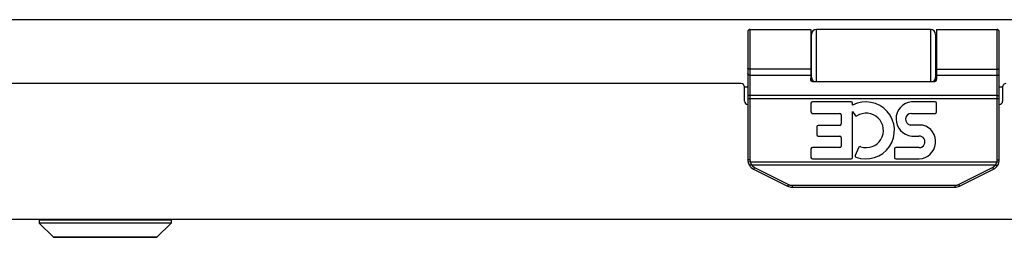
# Model space of a CAD drawing. Header units: inches. Extents: x 0 to 80, y 0 to 51.8.
# Tile 6 of 11: x 28.1 to 34, y 36.7 to 38. Entities that reach past the tile are written whole.
import ezdxf

# ---------------------------------------------------------------- set-up
doc = ezdxf.new("R2010")
doc.units = ezdxf.units.IN
doc.header["$LTSCALE"] = 4.400265
doc.header["$MEASUREMENT"] = 0
doc.layers.get('0').update_dxf_attribs({"linetype": 'CONTINUOUS'})
doc.layers.add('02___PRT_ALL_AXES', color=7, linetype='CONTINUOUS')

msp = doc.modelspace()

# ---------------------------------------------------------------- linework, layer by layer
at = {"color": 3, "linetype": 'Continuous'}
for p, q in [((43.5952, 38.0415), (13.7152, 38.0415)), ((32.4486, 37.66), (24.8619, 37.66)), ((32.4686, 37.6407), (32.4886, 37.6407)), ((32.4686, 37.555), (32.4686, 37.64)), ((33.9886, 37.6407), (34.0086, 37.6407)), ((34.0086, 37.64), (34.0086, 37.555)), ((43.5052, 36.85), (13.8052, 36.85))]:
    msp.add_line(p, q, dxfattribs=at)
at = {"color": 7, "linetype": 'Continuous'}
for p, q in [((32.4886, 37.97), (32.4886, 37.2057)), ((32.5016, 37.983), (32.5016, 37.2057)), ((32.8636, 37.983), (32.8636, 37.692)), ((32.8686, 37.6743), (32.8686, 37.953)), ((32.8986, 37.6721), (32.8986, 37.983)), ((33.5786, 37.983), (33.5786, 37.6721)), ((33.6086, 37.953), (33.6086, 37.6743)), ((33.9756, 37.2057), (33.9756, 37.983)), ((33.9886, 37.2057), (33.9886, 37.97)), ((32.4886, 37.7526), (32.4886, 37.7527)), ((32.4886, 37.7524), (32.4886, 37.7526)), ((32.4886, 37.7523), (32.4886, 37.7525)), ((32.4886, 37.7522), (32.4886, 37.7524)), ((32.4886, 37.7521), (32.4886, 37.7523)), ((32.4886, 37.752), (32.4886, 37.7521)), ((32.4887, 37.7519), (32.4886, 37.752)), ((32.4887, 37.7518), (32.4887, 37.7519)), ((32.5016, 37.7101), (32.8636, 37.7101)), ((33.6136, 37.7461), (33.9758, 37.7461)), ((33.6136, 37.7461), (33.9758, 37.7461)), ((33.6136, 37.7101), (33.9756, 37.7101)), ((33.9885, 37.7522), (33.9886, 37.7524)), ((33.9885, 37.7521), (33.9885, 37.7523)), ((33.9885, 37.752), (33.9885, 37.7521)), ((33.9885, 37.7519), (33.9885, 37.752)), ((33.9886, 37.7526), (33.9886, 37.7527)), ((33.9886, 37.7524), (33.9886, 37.7526)), ((33.9886, 37.7523), (33.9886, 37.7525)), ((32.8736, 37.6721), (33.6036, 37.6721)), ((32.4939, 37.5899), (32.4935, 37.5899)), ((32.4942, 37.5898), (32.4939, 37.5899)), ((32.4946, 37.5898), (32.4942, 37.5898)), ((32.495, 37.5897), (32.4946, 37.5898)), ((32.4953, 37.5897), (32.495, 37.5897)), ((32.4963, 37.5896), (32.4959, 37.5897)), ((32.4967, 37.5896), (32.4963, 37.5896)), ((32.4971, 37.5896), (32.4967, 37.5896)), ((32.4975, 37.5896), (32.4971, 37.5896)), ((32.4979, 37.5896), (32.4975, 37.5896)), ((32.4984, 37.5895), (32.4979, 37.5896)), ((32.4988, 37.5895), (32.4984, 37.5895)), ((32.4992, 37.5895), (32.4988, 37.5895)), ((32.4996, 37.5895), (32.4992, 37.5895)), ((32.5001, 37.5895), (32.4996, 37.5895)), ((32.5005, 37.5895), (32.5001, 37.5895)), ((32.5009, 37.5895), (32.5005, 37.5895)), ((32.5014, 37.5895), (32.5009, 37.5895)), ((33.9758, 37.5895), (32.5014, 37.5895)), ((33.9758, 37.5895), (33.9762, 37.5895)), ((33.9762, 37.5895), (33.9767, 37.5895)), ((33.9767, 37.5895), (33.9771, 37.5895)), ((33.9771, 37.5895), (33.9775, 37.5895)), ((33.9775, 37.5895), (33.978, 37.5895)), ((33.978, 37.5895), (33.9784, 37.5895)), ((33.9784, 37.5895), (33.9788, 37.5895)), ((33.9788, 37.5895), (33.9792, 37.5896)), ((33.9792, 37.5896), (33.9796, 37.5896)), ((33.9796, 37.5896), (33.98, 37.5896)), ((33.98, 37.5896), (33.9805, 37.5896)), ((33.9805, 37.5896), (33.9809, 37.5896)), ((33.9809, 37.5896), (33.9812, 37.5897)), ((33.9812, 37.5897), (33.9816, 37.5897)), ((33.9816, 37.5897), (33.982, 37.5897)), ((33.982, 37.5897), (33.9824, 37.5898)), ((33.9824, 37.5898), (33.9828, 37.5898)), ((33.9828, 37.5898), (33.9831, 37.5898)), ((33.9831, 37.5898), (33.9835, 37.5899)), ((33.9835, 37.5899), (33.9838, 37.5899)), ((33.9838, 37.5899), (33.9841, 37.59)), ((32.4886, 37.5703), (33.9886, 37.5703)), ((32.5016, 37.2057), (32.4886, 37.2057)), ((32.503, 37.1937), (32.4904, 37.1906)), ((32.503, 37.1937), (33.9741, 37.1937)), ((33.9741, 37.1937), (33.9867, 37.1906)), ((33.9756, 37.2057), (33.9886, 37.2057)), ((32.5029, 37.1723), (32.5026, 37.1721)), ((32.5032, 37.1724), (32.5029, 37.1723)), ((32.5035, 37.1726), (32.5032, 37.1724)), ((32.5038, 37.1727), (32.5035, 37.1726)), ((32.5041, 37.1729), (32.5038, 37.1727)), ((32.5044, 37.1731), (32.5041, 37.1729)), ((32.5047, 37.1732), (32.5044, 37.1731)), ((32.505, 37.1734), (32.5047, 37.1732)), ((32.5053, 37.1736), (32.505, 37.1734)), ((32.5057, 37.1738), (32.5053, 37.1736)), ((32.506, 37.174), (32.5057, 37.1738)), ((32.5063, 37.1742), (32.506, 37.174)), ((32.5067, 37.1744), (32.5063, 37.1742)), ((32.5072, 37.1747), (32.5067, 37.1744)), ((32.5077, 37.175), (32.5072, 37.1747)), ((32.5083, 37.1754), (32.5077, 37.175)), ((32.5088, 37.1757), (32.5083, 37.1754)), ((32.5093, 37.1761), (32.5088, 37.1757)), ((32.5099, 37.1764), (32.5093, 37.1761)), ((32.5099, 37.1764), (33.9673, 37.1764)), ((32.5231, 37.1497), (32.7254, 37.0486)), ((32.5244, 37.1514), (32.5243, 37.1512)), ((32.5246, 37.1516), (32.5244, 37.1514)), ((32.5247, 37.1518), (32.5246, 37.1516)), ((32.5248, 37.1521), (32.5247, 37.1518)), ((32.525, 37.1523), (32.5248, 37.1521)), ((32.5251, 37.1525), (32.525, 37.1523)), ((32.5253, 37.1528), (32.5251, 37.1525)), ((32.5255, 37.1532), (32.5253, 37.1528)), ((32.5258, 37.1536), (32.5255, 37.1532)), ((32.526, 37.1541), (32.5258, 37.1536)), ((32.5263, 37.1546), (32.526, 37.1541)), ((32.5265, 37.155), (32.5263, 37.1546)), ((32.5269, 37.1557), (32.5265, 37.155)), ((32.5273, 37.1564), (32.5269, 37.1557)), ((32.5277, 37.1571), (32.5273, 37.1564)), ((32.5281, 37.1579), (32.5277, 37.1571)), ((32.5284, 37.1586), (32.5281, 37.1579)), ((32.5289, 37.1596), (32.5284, 37.1586)), ((32.5289, 37.1596), (32.7312, 37.0584)), ((33.746, 37.0584), (33.9482, 37.1596)), ((33.7518, 37.0486), (33.954, 37.1497)), ((33.9482, 37.1596), (33.9485, 37.159)), ((33.9485, 37.159), (33.9489, 37.1582)), ((33.9489, 37.1582), (33.9493, 37.1575)), ((33.9493, 37.1575), (33.9497, 37.1568)), ((33.9497, 37.1568), (33.9501, 37.1561)), ((33.9501, 37.1561), (33.9504, 37.1554)), ((33.9504, 37.1554), (33.9508, 37.1547)), ((33.9508, 37.1547), (33.951, 37.1542)), ((33.951, 37.1542), (33.9513, 37.1538)), ((33.9513, 37.1538), (33.9515, 37.1534)), ((33.9515, 37.1534), (33.9518, 37.1529)), ((33.9518, 37.1529), (33.952, 37.1525)), ((33.952, 37.1525), (33.9522, 37.1523)), ((33.9522, 37.1523), (33.9523, 37.1521)), ((33.9523, 37.1521), (33.9524, 37.1518)), ((33.9524, 37.1518), (33.9526, 37.1516)), ((33.9526, 37.1516), (33.9527, 37.1514)), ((33.9527, 37.1514), (33.9528, 37.1512)), ((33.9528, 37.1512), (33.953, 37.151)), ((33.9673, 37.1764), (33.9676, 37.1762)), ((33.9676, 37.1762), (33.9682, 37.1758)), ((33.9682, 37.1758), (33.9687, 37.1755)), ((33.9687, 37.1755), (33.9692, 37.1752)), ((33.9692, 37.1752), (33.9698, 37.1748)), ((33.9698, 37.1748), (33.9703, 37.1745)), ((33.9703, 37.1745), (33.9706, 37.1743)), ((33.9706, 37.1743), (33.971, 37.1741)), ((33.971, 37.1741), (33.9713, 37.1739)), ((33.9713, 37.1739), (33.9716, 37.1737)), ((33.9716, 37.1737), (33.972, 37.1735)), ((33.972, 37.1735), (33.9723, 37.1733)), ((33.9723, 37.1733), (33.9726, 37.1732)), ((33.9726, 37.1732), (33.9729, 37.173)), ((33.9729, 37.173), (33.9732, 37.1728)), ((33.9732, 37.1728), (33.9735, 37.1727)), ((33.9735, 37.1727), (33.9738, 37.1725)), ((33.9738, 37.1725), (33.9741, 37.1723)), ((33.9741, 37.1723), (33.9744, 37.1722)), ((33.9744, 37.1722), (33.9746, 37.1721)), ((33.9746, 37.1721), (33.9749, 37.1719)), ((32.7267, 37.0503), (32.7266, 37.0501)), ((32.7268, 37.0505), (32.7267, 37.0503)), ((32.727, 37.0507), (32.7268, 37.0505)), ((32.7271, 37.0509), (32.727, 37.0507)), ((32.7272, 37.0512), (32.7271, 37.0509)), ((32.7274, 37.0514), (32.7272, 37.0512)), ((32.7275, 37.0517), (32.7274, 37.0514)), ((32.7278, 37.0521), (32.7275, 37.0517)), ((32.728, 37.0525), (32.7278, 37.0521)), ((32.7283, 37.053), (32.728, 37.0525)), ((32.7285, 37.0534), (32.7283, 37.053)), ((32.7288, 37.0539), (32.7285, 37.0534)), ((32.7292, 37.0546), (32.7288, 37.0539)), ((32.7295, 37.0553), (32.7292, 37.0546)), ((32.7299, 37.056), (32.7295, 37.0553)), ((32.7303, 37.0567), (32.7299, 37.056)), ((32.7307, 37.0575), (32.7303, 37.0567)), ((32.7312, 37.0584), (32.7307, 37.0575)), ((32.7533, 37.0532), (33.7238, 37.0532)), ((32.7533, 37.0532), (32.7533, 37.042)), ((32.7533, 37.042), (33.7238, 37.042)), ((33.7238, 37.0532), (33.7238, 37.042)), ((33.7465, 37.0573), (33.7469, 37.0566)), ((33.7469, 37.0566), (33.7473, 37.0558)), ((33.7473, 37.0558), (33.7477, 37.0551)), ((33.7477, 37.0551), (33.7481, 37.0544)), ((33.7481, 37.0544), (33.7484, 37.0538)), ((33.7484, 37.0538), (33.7487, 37.0533)), ((33.7487, 37.0533), (33.749, 37.0528)), ((33.749, 37.0528), (33.7492, 37.0524)), ((33.7492, 37.0524), (33.7495, 37.0519)), ((33.7495, 37.0519), (33.7497, 37.0515)), ((33.7497, 37.0515), (33.7498, 37.0513)), ((33.7498, 37.0513), (33.75, 37.051)), ((33.75, 37.051), (33.7501, 37.0508)), ((33.7501, 37.0508), (33.7503, 37.0506)), ((33.7503, 37.0506), (33.7504, 37.0504)), ((33.7504, 37.0504), (33.7505, 37.0502)), ((33.7505, 37.0502), (33.7506, 37.05)), ((28.2612, 36.847), (29.0493, 36.847)), ((28.2612, 36.847), (28.2612, 36.8282)), ((29.0493, 36.8282), (28.2612, 36.8282)), ((28.2612, 36.8282), (28.3443, 36.7451)), ((29.0493, 36.8282), (28.9662, 36.7451)), ((29.0493, 36.847), (29.0493, 36.8282)), ((28.3443, 36.7451), (28.9662, 36.7451)), ((28.3493, 36.743), (28.9611, 36.743))]:
    msp.add_line(p, q, dxfattribs=at)
for points in [[(33.6136, 37.983), (33.6136, 37.692), (33.6136, 37.6913), (33.6136, 37.6906), (33.6135, 37.69), (33.6135, 37.6893), (33.6135, 37.6887), (33.6134, 37.6881), (33.6134, 37.6875), (33.6133, 37.6869), (33.6133, 37.6864), (33.6132, 37.6858), (33.6131, 37.6853), (33.6131, 37.6848), (33.613, 37.6843), (33.6129, 37.6839), (33.6128, 37.6835), (33.6128, 37.683), (33.6127, 37.6826), (33.6126, 37.6822), (33.6125, 37.6818), (33.6124, 37.6815), (33.6123, 37.6811), (33.6122, 37.6808), (33.6121, 37.6804), (33.612, 37.6801), (33.6119, 37.6798), (33.6118, 37.6795), (33.6116, 37.6792), (33.6115, 37.6789), (33.6114, 37.6787), (33.6113, 37.6784), (33.6112, 37.6781), (33.6111, 37.6779), (33.611, 37.6776), (33.6108, 37.6774), (33.6107, 37.6772), (33.6106, 37.677), (33.6105, 37.6768), (33.6104, 37.6766), (33.6102, 37.6764), (33.6101, 37.6762), (33.61, 37.676), (33.6099, 37.6758), (33.6097, 37.6757), (33.6096, 37.6755), (33.6095, 37.6753), (33.6094, 37.6752), (33.6092, 37.675), (33.6091, 37.6749), (33.609, 37.6747), (33.6089, 37.6746), (33.6088, 37.6745), (33.6086, 37.6744), (33.6085, 37.6742), (33.6084, 37.6741), (33.6083, 37.674), (33.6082, 37.6739), (33.608, 37.6738), (33.6079, 37.6737), (33.6078, 37.6736), (33.6077, 37.6735), (33.6076, 37.6734), (33.6074, 37.6734), (33.6073, 37.6733), (33.6072, 37.6732), (33.6071, 37.6731), (33.607, 37.6731), (33.6069, 37.673), (33.6067, 37.6729), (33.6066, 37.6729), (33.6065, 37.6728), (33.6064, 37.6727), (33.6063, 37.6727), (33.6062, 37.6726), (33.6061, 37.6726), (33.606, 37.6725), (33.6058, 37.6725), (33.6057, 37.6725), (33.6056, 37.6724), (33.6055, 37.6724), (33.6054, 37.6724), (33.6053, 37.6723), (33.6052, 37.6723), (33.6051, 37.6723), (33.605, 37.6722), (33.6049, 37.6722), (33.6048, 37.6722), (33.6046, 37.6722), (33.6045, 37.6722), (33.6044, 37.6721), (33.6043, 37.6721), (33.6042, 37.6721), (33.6041, 37.6721), (33.604, 37.6721), (33.6039, 37.6721), (33.6038, 37.6721), (33.6037, 37.6721), (33.6036, 37.6721)], [(32.5016, 37.7101), (32.5014, 37.7102), (32.5011, 37.7102), (32.5009, 37.7102), (32.5007, 37.7102), (32.5005, 37.7102), (32.5003, 37.7102), (32.5001, 37.7102), (32.4998, 37.7102), (32.4996, 37.7103), (32.4994, 37.7103), (32.4992, 37.7103), (32.499, 37.7103), (32.4988, 37.7104), (32.4986, 37.7104), (32.4984, 37.7105), (32.4981, 37.7105), (32.4979, 37.7105), (32.4977, 37.7106), (32.4975, 37.7106), (32.4973, 37.7107), (32.4971, 37.7107), (32.4969, 37.7108), (32.4967, 37.7109), (32.4965, 37.7109), (32.4963, 37.711), (32.4961, 37.7111), (32.4959, 37.7111), (32.4957, 37.7112), (32.4955, 37.7113), (32.4953, 37.7114), (32.4951, 37.7114), (32.495, 37.7115), (32.4948, 37.7116), (32.4946, 37.7117), (32.4944, 37.7118), (32.4942, 37.7119), (32.494, 37.712), (32.4939, 37.7121), (32.4937, 37.7122), (32.4935, 37.7123), (32.4933, 37.7124), (32.4932, 37.7125), (32.493, 37.7126), (32.4929, 37.7127), (32.4927, 37.7128), (32.4925, 37.7129), (32.4924, 37.713), (32.4922, 37.7131), (32.4921, 37.7133), (32.4919, 37.7134), (32.4918, 37.7135), (32.4916, 37.7136), (32.4915, 37.7138), (32.4914, 37.7139), (32.4912, 37.714), (32.4911, 37.7142), (32.491, 37.7143), (32.4909, 37.7144), (32.4907, 37.7146), (32.4906, 37.7147), (32.4905, 37.7148), (32.4904, 37.715), (32.4903, 37.7151), (32.4902, 37.7153), (32.4901, 37.7154), (32.49, 37.7156), (32.4899, 37.7157), (32.4898, 37.7158), (32.4897, 37.716), (32.4896, 37.7161), (32.4895, 37.7163), (32.4894, 37.7165), (32.4894, 37.7166), (32.4893, 37.7168), (32.4892, 37.7169), (32.4892, 37.7171), (32.4891, 37.7172), (32.489, 37.7174), (32.489, 37.7176), (32.4889, 37.7177), (32.4889, 37.7179), (32.4888, 37.718), (32.4888, 37.7182), (32.4888, 37.7184), (32.4887, 37.7185), (32.4887, 37.7187), (32.4887, 37.7188), (32.4886, 37.719), (32.4886, 37.7192), (32.4886, 37.7193), (32.4886, 37.7195), (32.4886, 37.7197), (32.4886, 37.7198), (32.4886, 37.72)], [(32.8636, 37.7461), (32.5014, 37.7461), (32.5011, 37.7461), (32.5009, 37.7461), (32.5007, 37.7461), (32.5005, 37.7461), (32.5003, 37.7461), (32.5001, 37.7462), (32.4998, 37.7462), (32.4996, 37.7462), (32.4994, 37.7462), (32.4992, 37.7462), (32.499, 37.7462), (32.4988, 37.7463), (32.4986, 37.7463), (32.4984, 37.7463), (32.4981, 37.7463), (32.4979, 37.7464), (32.4977, 37.7464), (32.4975, 37.7464), (32.4973, 37.7465), (32.4971, 37.7465), (32.4969, 37.7465), (32.4967, 37.7466), (32.4965, 37.7466), (32.4963, 37.7467), (32.4961, 37.7467), (32.4959, 37.7468), (32.4957, 37.7468), (32.4955, 37.7469), (32.4953, 37.7469), (32.4951, 37.747), (32.495, 37.747), (32.4948, 37.7471), (32.4946, 37.7471), (32.4944, 37.7472), (32.4942, 37.7473), (32.494, 37.7473), (32.4939, 37.7474), (32.4937, 37.7475), (32.4935, 37.7475), (32.4933, 37.7476), (32.4932, 37.7477), (32.493, 37.7477), (32.4929, 37.7478), (32.4927, 37.7479), (32.4925, 37.748), (32.4924, 37.748), (32.4922, 37.7481), (32.4921, 37.7482), (32.4919, 37.7483), (32.4918, 37.7484), (32.4916, 37.7484), (32.4915, 37.7485), (32.4914, 37.7486), (32.4912, 37.7487), (32.4911, 37.7488), (32.491, 37.7489), (32.4909, 37.749), (32.4907, 37.749), (32.4906, 37.7491), (32.4905, 37.7492), (32.4904, 37.7493), (32.4903, 37.7494), (32.4902, 37.7495), (32.4901, 37.7496), (32.49, 37.7497), (32.4899, 37.7498), (32.4898, 37.7499), (32.4897, 37.75), (32.4896, 37.7501), (32.4895, 37.7502), (32.4894, 37.7503), (32.4894, 37.7504), (32.4893, 37.7505), (32.4892, 37.7506), (32.4892, 37.7507), (32.4891, 37.7508), (32.489, 37.7509), (32.489, 37.751), (32.4889, 37.7511), (32.4889, 37.7513), (32.4888, 37.7514), (32.4888, 37.7515), (32.4888, 37.7516), (32.4887, 37.7517), (32.4887, 37.7518)], [(32.8636, 37.7461), (32.5014, 37.7461), (32.5011, 37.7461), (32.5009, 37.7462), (32.5007, 37.7462), (32.5005, 37.7462), (32.5003, 37.7462), (32.5001, 37.7462), (32.4998, 37.7462), (32.4996, 37.7462), (32.4994, 37.7462), (32.4992, 37.7463), (32.499, 37.7463), (32.4988, 37.7463), (32.4986, 37.7463), (32.4984, 37.7463), (32.4981, 37.7464), (32.4979, 37.7464), (32.4977, 37.7464), (32.4975, 37.7465), (32.4973, 37.7465), (32.4971, 37.7465), (32.4969, 37.7466), (32.4967, 37.7466), (32.4965, 37.7467), (32.4963, 37.7467), (32.4961, 37.7468), (32.4959, 37.7468), (32.4957, 37.7468), (32.4955, 37.7469), (32.4953, 37.747), (32.4951, 37.747), (32.495, 37.7471), (32.4948, 37.7471), (32.4946, 37.7472), (32.4944, 37.7472), (32.4942, 37.7473), (32.494, 37.7474), (32.4939, 37.7474), (32.4937, 37.7475), (32.4935, 37.7476), (32.4933, 37.7476), (32.4932, 37.7477), (32.493, 37.7478), (32.4929, 37.7478), (32.4927, 37.7479), (32.4925, 37.748), (32.4924, 37.7481), (32.4922, 37.7481), (32.4921, 37.7482), (32.4919, 37.7483), (32.4918, 37.7484), (32.4916, 37.7485), (32.4915, 37.7485), (32.4914, 37.7486), (32.4912, 37.7487), (32.4911, 37.7488), (32.491, 37.7489), (32.4909, 37.749), (32.4907, 37.7491), (32.4906, 37.7492), (32.4905, 37.7493), (32.4904, 37.7494), (32.4903, 37.7495), (32.4902, 37.7495), (32.4901, 37.7496), (32.49, 37.7497), (32.4899, 37.7498), (32.4898, 37.7499), (32.4897, 37.75), (32.4896, 37.7501), (32.4895, 37.7502), (32.4894, 37.7503), (32.4894, 37.7504), (32.4893, 37.7505), (32.4892, 37.7507), (32.4892, 37.7508), (32.4891, 37.7509), (32.489, 37.751), (32.489, 37.7511), (32.4889, 37.7512), (32.4889, 37.7513), (32.4888, 37.7514), (32.4888, 37.7515), (32.4888, 37.7516), (32.4887, 37.7517), (32.4887, 37.7518)], [(33.9756, 37.7101), (33.9758, 37.7102), (33.976, 37.7102), (33.9762, 37.7102), (33.9764, 37.7102), (33.9767, 37.7102), (33.9769, 37.7102), (33.9771, 37.7102), (33.9773, 37.7102), (33.9775, 37.7103), (33.9777, 37.7103), (33.978, 37.7103), (33.9782, 37.7103), (33.9784, 37.7104), (33.9786, 37.7104), (33.9788, 37.7105), (33.979, 37.7105), (33.9792, 37.7105), (33.9794, 37.7106), (33.9796, 37.7106), (33.9798, 37.7107), (33.98, 37.7107), (33.9802, 37.7108), (33.9805, 37.7109), (33.9807, 37.7109), (33.9809, 37.711), (33.981, 37.7111), (33.9812, 37.7111), (33.9814, 37.7112), (33.9816, 37.7113), (33.9818, 37.7114), (33.982, 37.7114), (33.9822, 37.7115), (33.9824, 37.7116), (33.9826, 37.7117), (33.9828, 37.7118), (33.9829, 37.7119), (33.9831, 37.712), (33.9833, 37.7121), (33.9835, 37.7122), (33.9836, 37.7123), (33.9838, 37.7124), (33.984, 37.7125), (33.9841, 37.7126), (33.9843, 37.7127), (33.9845, 37.7128), (33.9846, 37.7129), (33.9848, 37.713), (33.9849, 37.7131), (33.9851, 37.7133), (33.9852, 37.7134), (33.9854, 37.7135), (33.9855, 37.7136), (33.9856, 37.7138), (33.9858, 37.7139), (33.9859, 37.714), (33.986, 37.7142), (33.9862, 37.7143), (33.9863, 37.7144), (33.9864, 37.7146), (33.9865, 37.7147), (33.9866, 37.7148), (33.9868, 37.715), (33.9869, 37.7151), (33.987, 37.7153), (33.9871, 37.7154), (33.9872, 37.7156), (33.9873, 37.7157), (33.9874, 37.7158), (33.9875, 37.716), (33.9875, 37.7161), (33.9876, 37.7163), (33.9877, 37.7165), (33.9878, 37.7166), (33.9879, 37.7168), (33.9879, 37.7169), (33.988, 37.7171), (33.9881, 37.7172), (33.9881, 37.7174), (33.9882, 37.7176), (33.9882, 37.7177), (33.9883, 37.7179), (33.9883, 37.718), (33.9884, 37.7182), (33.9884, 37.7184), (33.9884, 37.7185), (33.9885, 37.7187), (33.9885, 37.7188), (33.9885, 37.719), (33.9885, 37.7192), (33.9885, 37.7193), (33.9886, 37.7195), (33.9886, 37.7197), (33.9886, 37.7198), (33.9886, 37.72)], [(33.9758, 37.7461), (33.976, 37.7461), (33.9762, 37.7461), (33.9764, 37.7461), (33.9767, 37.7461), (33.9769, 37.7461), (33.9771, 37.7462), (33.9773, 37.7462), (33.9775, 37.7462), (33.9777, 37.7462), (33.978, 37.7462), (33.9782, 37.7462), (33.9784, 37.7463), (33.9786, 37.7463), (33.9788, 37.7463), (33.979, 37.7463), (33.9792, 37.7464), (33.9794, 37.7464), (33.9796, 37.7464), (33.9798, 37.7465), (33.98, 37.7465), (33.9802, 37.7465), (33.9805, 37.7466), (33.9807, 37.7466), (33.9809, 37.7467), (33.981, 37.7467), (33.9812, 37.7468), (33.9814, 37.7468), (33.9816, 37.7469), (33.9818, 37.7469), (33.982, 37.747), (33.9822, 37.747), (33.9824, 37.7471), (33.9826, 37.7471), (33.9828, 37.7472), (33.9829, 37.7473), (33.9831, 37.7473), (33.9833, 37.7474), (33.9835, 37.7475), (33.9836, 37.7475), (33.9838, 37.7476), (33.984, 37.7477), (33.9841, 37.7477), (33.9843, 37.7478), (33.9845, 37.7479), (33.9846, 37.748), (33.9848, 37.748), (33.9849, 37.7481), (33.9851, 37.7482), (33.9852, 37.7483), (33.9854, 37.7484), (33.9855, 37.7484), (33.9856, 37.7485), (33.9858, 37.7486), (33.9859, 37.7487), (33.986, 37.7488), (33.9862, 37.7489), (33.9863, 37.749), (33.9864, 37.749), (33.9865, 37.7491), (33.9866, 37.7492), (33.9868, 37.7493), (33.9869, 37.7494), (33.987, 37.7495), (33.9871, 37.7496), (33.9872, 37.7497), (33.9873, 37.7498), (33.9874, 37.7499), (33.9875, 37.75), (33.9875, 37.7501), (33.9876, 37.7502), (33.9877, 37.7503), (33.9878, 37.7504), (33.9879, 37.7505), (33.9879, 37.7506), (33.988, 37.7507), (33.9881, 37.7508), (33.9881, 37.7509), (33.9882, 37.751), (33.9882, 37.7511), (33.9883, 37.7513), (33.9883, 37.7514), (33.9884, 37.7515), (33.9884, 37.7516), (33.9884, 37.7517), (33.9885, 37.7518), (33.9885, 37.7519)], [(33.9758, 37.7461), (33.976, 37.7461), (33.9762, 37.7462), (33.9764, 37.7462), (33.9767, 37.7462), (33.9769, 37.7462), (33.9771, 37.7462), (33.9773, 37.7462), (33.9775, 37.7462), (33.9777, 37.7462), (33.978, 37.7463), (33.9782, 37.7463), (33.9784, 37.7463), (33.9786, 37.7463), (33.9788, 37.7463), (33.979, 37.7464), (33.9792, 37.7464), (33.9794, 37.7464), (33.9796, 37.7465), (33.9798, 37.7465), (33.98, 37.7465), (33.9802, 37.7466), (33.9805, 37.7466), (33.9807, 37.7467), (33.9809, 37.7467), (33.981, 37.7468), (33.9812, 37.7468), (33.9814, 37.7468), (33.9816, 37.7469), (33.9818, 37.747), (33.982, 37.747), (33.9822, 37.7471), (33.9824, 37.7471), (33.9826, 37.7472), (33.9828, 37.7472), (33.9829, 37.7473), (33.9831, 37.7474), (33.9833, 37.7474), (33.9835, 37.7475), (33.9836, 37.7476), (33.9838, 37.7476), (33.984, 37.7477), (33.9841, 37.7478), (33.9843, 37.7478), (33.9845, 37.7479), (33.9846, 37.748), (33.9848, 37.7481), (33.9849, 37.7481), (33.9851, 37.7482), (33.9852, 37.7483), (33.9854, 37.7484), (33.9855, 37.7485), (33.9856, 37.7485), (33.9858, 37.7486), (33.9859, 37.7487), (33.986, 37.7488), (33.9862, 37.7489), (33.9863, 37.749), (33.9864, 37.7491), (33.9865, 37.7492), (33.9866, 37.7493), (33.9868, 37.7494), (33.9869, 37.7495), (33.987, 37.7495), (33.9871, 37.7496), (33.9872, 37.7497), (33.9873, 37.7498), (33.9874, 37.7499), (33.9875, 37.75), (33.9875, 37.7501), (33.9876, 37.7502), (33.9877, 37.7503), (33.9878, 37.7504), (33.9879, 37.7505), (33.9879, 37.7507), (33.988, 37.7508), (33.9881, 37.7509), (33.9881, 37.751), (33.9882, 37.7511), (33.9882, 37.7512), (33.9883, 37.7513), (33.9883, 37.7514), (33.9884, 37.7515), (33.9884, 37.7516), (33.9884, 37.7517), (33.9885, 37.7518)], [(32.8736, 37.6721), (32.8735, 37.6721), (32.8734, 37.6721), (32.8733, 37.6721), (32.8731, 37.6721), (32.873, 37.6721), (32.8729, 37.6721), (32.8728, 37.6721), (32.8727, 37.6721), (32.8726, 37.6722), (32.8725, 37.6722), (32.8724, 37.6722), (32.8723, 37.6722), (32.8722, 37.6722), (32.8721, 37.6723), (32.872, 37.6723), (32.8719, 37.6723), (32.8717, 37.6724), (32.8716, 37.6724), (32.8715, 37.6724), (32.8714, 37.6725), (32.8713, 37.6725), (32.8712, 37.6725), (32.8711, 37.6726), (32.871, 37.6726), (32.8709, 37.6727), (32.8707, 37.6727), (32.8706, 37.6728), (32.8705, 37.6729), (32.8704, 37.6729), (32.8703, 37.673), (32.8702, 37.6731), (32.8701, 37.6731), (32.8699, 37.6732), (32.8698, 37.6733), (32.8697, 37.6734), (32.8696, 37.6734), (32.8695, 37.6735), (32.8694, 37.6736), (32.8692, 37.6737), (32.8691, 37.6738), (32.869, 37.6739), (32.8689, 37.674), (32.8688, 37.6741), (32.8686, 37.6742), (32.8685, 37.6744), (32.8684, 37.6745), (32.8683, 37.6746), (32.8681, 37.6747), (32.868, 37.6749), (32.8679, 37.675), (32.8678, 37.6752), (32.8677, 37.6753), (32.8675, 37.6755), (32.8674, 37.6757), (32.8673, 37.6758), (32.8672, 37.676), (32.867, 37.6762), (32.8669, 37.6764), (32.8668, 37.6766), (32.8667, 37.6768), (32.8666, 37.677), (32.8664, 37.6772), (32.8663, 37.6774), (32.8662, 37.6776), (32.8661, 37.6779), (32.866, 37.6781), (32.8658, 37.6784), (32.8657, 37.6787), (32.8656, 37.6789), (32.8655, 37.6792), (32.8654, 37.6795), (32.8653, 37.6798), (32.8652, 37.6801), (32.8651, 37.6804), (32.865, 37.6808), (32.8649, 37.6811), (32.8648, 37.6815), (32.8647, 37.6818), (32.8646, 37.6822), (32.8645, 37.6826), (32.8644, 37.683), (32.8643, 37.6835), (32.8642, 37.6839), (32.8641, 37.6843), (32.8641, 37.6848), (32.864, 37.6853), (32.8639, 37.6858), (32.8639, 37.6864), (32.8638, 37.6869), (32.8638, 37.6875), (32.8637, 37.6881), (32.8637, 37.6887), (32.8636, 37.6893), (32.8636, 37.69), (32.8636, 37.6906), (32.8636, 37.6913), (32.8636, 37.692)], [(32.4935, 37.5899), (32.4932, 37.5899), (32.493, 37.59), (32.4929, 37.59), (32.4927, 37.59), (32.4925, 37.59), (32.4924, 37.5901), (32.4922, 37.5901), (32.4921, 37.5901), (32.4919, 37.5901), (32.4918, 37.5902), (32.4916, 37.5902), (32.4915, 37.5902), (32.4914, 37.5902), (32.4912, 37.5903), (32.4911, 37.5903), (32.491, 37.5903), (32.4909, 37.5903), (32.4907, 37.5904), (32.4906, 37.5904), (32.4905, 37.5904), (32.4904, 37.5905), (32.4903, 37.5905), (32.4902, 37.5905), (32.4901, 37.5905), (32.49, 37.5906), (32.4899, 37.5906), (32.4898, 37.5906), (32.4897, 37.5907), (32.4896, 37.5907), (32.4895, 37.5907), (32.4894, 37.5908), (32.4894, 37.5908), (32.4893, 37.5908), (32.4892, 37.5908), (32.4892, 37.5909), (32.4891, 37.5909), (32.489, 37.5909), (32.489, 37.591), (32.4889, 37.591), (32.4889, 37.591), (32.4888, 37.5911), (32.4888, 37.5911), (32.4888, 37.5911), (32.4887, 37.5912), (32.4887, 37.5912), (32.4887, 37.5912), (32.4886, 37.5913), (32.4886, 37.5913), (32.4886, 37.5913), (32.4886, 37.5914), (32.4886, 37.5914), (32.4886, 37.5914), (32.4886, 37.5915)], [(32.4959, 37.5897), (32.4955, 37.5897), (32.4953, 37.5897)], [(33.9841, 37.59), (33.9843, 37.59), (33.9845, 37.59), (33.9846, 37.59), (33.9848, 37.5901), (33.9849, 37.5901), (33.9851, 37.5901), (33.9852, 37.5901), (33.9854, 37.5902), (33.9855, 37.5902), (33.9856, 37.5902), (33.9858, 37.5902), (33.9859, 37.5903), (33.986, 37.5903), (33.9862, 37.5903), (33.9863, 37.5903), (33.9864, 37.5904), (33.9865, 37.5904), (33.9866, 37.5904), (33.9868, 37.5905), (33.9869, 37.5905), (33.987, 37.5905), (33.9871, 37.5905), (33.9872, 37.5906), (33.9873, 37.5906), (33.9874, 37.5906), (33.9875, 37.5907), (33.9875, 37.5907), (33.9876, 37.5907), (33.9877, 37.5908), (33.9878, 37.5908), (33.9879, 37.5908), (33.9879, 37.5908), (33.988, 37.5909), (33.9881, 37.5909), (33.9881, 37.5909), (33.9882, 37.591), (33.9882, 37.591), (33.9883, 37.591), (33.9883, 37.5911), (33.9884, 37.5911), (33.9884, 37.5911), (33.9884, 37.5912), (33.9885, 37.5912), (33.9885, 37.5912), (33.9885, 37.5913), (33.9885, 37.5913), (33.9885, 37.5913), (33.9886, 37.5914), (33.9886, 37.5914), (33.9886, 37.5914), (33.9886, 37.5915)], [(32.503, 37.1937), (32.5032, 37.1932), (32.5033, 37.1926), (32.5034, 37.192), (32.5036, 37.1915), (32.5037, 37.1909), (32.5039, 37.1903), (32.5041, 37.1898), (32.5042, 37.1892), (32.5044, 37.1887), (32.5046, 37.1881), (32.5048, 37.1875), (32.5049, 37.187), (32.5051, 37.1864), (32.5053, 37.1859), (32.5056, 37.1853), (32.5058, 37.1848), (32.506, 37.1843), (32.5062, 37.1837), (32.5064, 37.1832), (32.5067, 37.1826), (32.5069, 37.1821), (32.5071, 37.1816), (32.5074, 37.181), (32.5076, 37.1805), (32.5079, 37.18), (32.5082, 37.1795), (32.5084, 37.179), (32.5087, 37.1784), (32.509, 37.1779), (32.5093, 37.1774), (32.5096, 37.1769), (32.5099, 37.1764)], [(33.9673, 37.1764), (33.9676, 37.1769), (33.9679, 37.1774), (33.9681, 37.1779), (33.9684, 37.1784), (33.9687, 37.179), (33.969, 37.1795), (33.9692, 37.18), (33.9695, 37.1805), (33.9698, 37.181), (33.97, 37.1816), (33.9703, 37.1821), (33.9705, 37.1826), (33.9707, 37.1832), (33.9709, 37.1837), (33.9712, 37.1843), (33.9714, 37.1848), (33.9716, 37.1853), (33.9718, 37.1859), (33.972, 37.1864), (33.9722, 37.187), (33.9724, 37.1875), (33.9726, 37.1881), (33.9728, 37.1887), (33.9729, 37.1892), (33.9731, 37.1898), (33.9733, 37.1903), (33.9734, 37.1909), (33.9736, 37.1915), (33.9737, 37.192), (33.9739, 37.1926), (33.974, 37.1932), (33.9741, 37.1937)], [(32.5026, 37.1721), (32.5024, 37.172), (32.5022, 37.1719), (32.5021, 37.1719), (32.502, 37.1718), (32.5019, 37.1718), (32.5018, 37.1717), (32.5016, 37.1717), (32.5015, 37.1716), (32.5014, 37.1715), (32.5013, 37.1715), (32.5012, 37.1715), (32.5011, 37.1714), (32.501, 37.1714), (32.5009, 37.1713), (32.5008, 37.1713), (32.5007, 37.1712), (32.5006, 37.1712), (32.5005, 37.1712), (32.5004, 37.1711), (32.5003, 37.1711), (32.5002, 37.1711), (32.5001, 37.1711), (32.5001, 37.171), (32.5, 37.171), (32.4999, 37.171), (32.4999, 37.171), (32.4998, 37.171), (32.4997, 37.1709), (32.4997, 37.1709), (32.4996, 37.1709), (32.4995, 37.1709), (32.4995, 37.1709), (32.4994, 37.1709), (32.4994, 37.1709), (32.4993, 37.1709), (32.4993, 37.1709), (32.4993, 37.1709), (32.4992, 37.1709), (32.4992, 37.1709), (32.4992, 37.1709), (32.4991, 37.1709), (32.4991, 37.1709), (32.4991, 37.171), (32.4991, 37.171), (32.4991, 37.171)], [(32.5099, 37.1764), (32.5102, 37.176), (32.5105, 37.1755), (32.5108, 37.1751), (32.5111, 37.1746), (32.5114, 37.1742), (32.5117, 37.1738), (32.5121, 37.1734), (32.5124, 37.1729), (32.5127, 37.1725), (32.5131, 37.1721), (32.5134, 37.1717), (32.5138, 37.1713), (32.5141, 37.1709), (32.5145, 37.1705), (32.5149, 37.1701), (32.5152, 37.1697), (32.5156, 37.1693), (32.516, 37.1689), (32.5164, 37.1686), (32.5167, 37.1682), (32.5171, 37.1678), (32.5175, 37.1675), (32.5179, 37.1671), (32.5183, 37.1667), (32.5187, 37.1664), (32.5191, 37.166), (32.5195, 37.1657), (32.52, 37.1654), (32.5204, 37.165), (32.5208, 37.1647), (32.5212, 37.1644), (32.5216, 37.164), (32.5221, 37.1637), (32.5225, 37.1634), (32.523, 37.1631), (32.5234, 37.1628), (32.5238, 37.1625), (32.5243, 37.1622), (32.5247, 37.1619), (32.5252, 37.1617), (32.5257, 37.1614), (32.5261, 37.1611), (32.5266, 37.1608), (32.527, 37.1606), (32.5275, 37.1603), (32.528, 37.1601), (32.5285, 37.1598), (32.5289, 37.1596)], [(32.5243, 37.1512), (32.5242, 37.151), (32.5241, 37.1509), (32.5241, 37.1509), (32.524, 37.1508), (32.524, 37.1507), (32.5239, 37.1506), (32.5239, 37.1505), (32.5238, 37.1505), (32.5238, 37.1504), (32.5237, 37.1503), (32.5237, 37.1503), (32.5236, 37.1502), (32.5236, 37.1502), (32.5236, 37.1501), (32.5235, 37.1501), (32.5235, 37.15), (32.5235, 37.15), (32.5234, 37.1499), (32.5234, 37.1499), (32.5234, 37.1499), (32.5233, 37.1499), (32.5233, 37.1498), (32.5233, 37.1498), (32.5233, 37.1498), (32.5232, 37.1498), (32.5232, 37.1498), (32.5232, 37.1498), (32.5232, 37.1497), (32.5232, 37.1497), (32.5231, 37.1497), (32.5231, 37.1497)], [(33.9482, 37.1596), (33.9487, 37.1598), (33.9492, 37.1601), (33.9496, 37.1603), (33.9501, 37.1606), (33.9506, 37.1608), (33.951, 37.1611), (33.9515, 37.1614), (33.952, 37.1617), (33.9524, 37.1619), (33.9529, 37.1622), (33.9533, 37.1625), (33.9538, 37.1628), (33.9542, 37.1631), (33.9546, 37.1634), (33.9551, 37.1637), (33.9555, 37.164), (33.9559, 37.1644), (33.9564, 37.1647), (33.9568, 37.165), (33.9572, 37.1654), (33.9576, 37.1657), (33.958, 37.166), (33.9584, 37.1664), (33.9588, 37.1667), (33.9592, 37.1671), (33.9596, 37.1675), (33.96, 37.1678), (33.9604, 37.1682), (33.9608, 37.1686), (33.9612, 37.1689), (33.9615, 37.1693), (33.9619, 37.1697), (33.9623, 37.1701), (33.9627, 37.1705), (33.963, 37.1709), (33.9634, 37.1713), (33.9637, 37.1717), (33.9641, 37.1721), (33.9644, 37.1725), (33.9647, 37.1729), (33.9651, 37.1734), (33.9654, 37.1738), (33.9657, 37.1742), (33.966, 37.1746), (33.9664, 37.1751), (33.9667, 37.1755), (33.967, 37.176), (33.9673, 37.1764)], [(33.953, 37.151), (33.953, 37.1509), (33.9531, 37.1509), (33.9531, 37.1508), (33.9532, 37.1507), (33.9532, 37.1506), (33.9533, 37.1505), (33.9533, 37.1505), (33.9534, 37.1504), (33.9534, 37.1503), (33.9535, 37.1503), (33.9535, 37.1502), (33.9535, 37.1502), (33.9536, 37.1501), (33.9536, 37.1501), (33.9537, 37.15), (33.9537, 37.15), (33.9537, 37.1499), (33.9538, 37.1499), (33.9538, 37.1499), (33.9538, 37.1499), (33.9539, 37.1498), (33.9539, 37.1498), (33.9539, 37.1498), (33.9539, 37.1498), (33.9539, 37.1498), (33.954, 37.1498), (33.954, 37.1497), (33.954, 37.1497), (33.954, 37.1497), (33.954, 37.1497)], [(33.9749, 37.1719), (33.975, 37.1719), (33.9752, 37.1718), (33.9753, 37.1718), (33.9754, 37.1717), (33.9755, 37.1717), (33.9756, 37.1716), (33.9757, 37.1715), (33.9759, 37.1715), (33.976, 37.1715), (33.9761, 37.1714), (33.9762, 37.1714), (33.9763, 37.1713), (33.9764, 37.1713), (33.9765, 37.1712), (33.9766, 37.1712), (33.9767, 37.1712), (33.9768, 37.1711), (33.9768, 37.1711), (33.9769, 37.1711), (33.977, 37.1711), (33.9771, 37.171), (33.9772, 37.171), (33.9772, 37.171), (33.9773, 37.171), (33.9774, 37.171), (33.9774, 37.1709), (33.9775, 37.1709), (33.9776, 37.1709), (33.9776, 37.1709), (33.9777, 37.1709), (33.9777, 37.1709), (33.9778, 37.1709), (33.9778, 37.1709), (33.9778, 37.1709), (33.9779, 37.1709), (33.9779, 37.1709), (33.978, 37.1709), (33.978, 37.1709), (33.978, 37.1709), (33.978, 37.1709), (33.9781, 37.171), (33.9781, 37.171), (33.9781, 37.171)], [(32.7266, 37.0501), (32.7265, 37.0499), (32.7264, 37.0498), (32.7263, 37.0497), (32.7263, 37.0496), (32.7262, 37.0496), (32.7262, 37.0495), (32.7261, 37.0494), (32.7261, 37.0493), (32.726, 37.0493), (32.726, 37.0492), (32.7259, 37.0492), (32.7259, 37.0491), (32.7259, 37.049), (32.7258, 37.049), (32.7258, 37.0489), (32.7257, 37.0489), (32.7257, 37.0489), (32.7257, 37.0488), (32.7256, 37.0488), (32.7256, 37.0488), (32.7256, 37.0487), (32.7256, 37.0487), (32.7255, 37.0487), (32.7255, 37.0487), (32.7255, 37.0486), (32.7255, 37.0486), (32.7254, 37.0486), (32.7254, 37.0486), (32.7254, 37.0486), (32.7254, 37.0486), (32.7254, 37.0486)], [(32.7312, 37.0584), (32.7317, 37.0582), (32.7322, 37.058), (32.7327, 37.0577), (32.7332, 37.0575), (32.7337, 37.0573), (32.7342, 37.0571), (32.7347, 37.0569), (32.7352, 37.0567), (32.7357, 37.0565), (32.7362, 37.0563), (32.7367, 37.0561), (32.7372, 37.0559), (32.7378, 37.0557), (32.7383, 37.0556), (32.7388, 37.0554), (32.7393, 37.0552), (32.7398, 37.0551), (32.7404, 37.0549), (32.7409, 37.0548), (32.7414, 37.0547), (32.742, 37.0545), (32.7425, 37.0544), (32.743, 37.0543), (32.7436, 37.0542), (32.7441, 37.0541), (32.7446, 37.054), (32.7452, 37.0539), (32.7457, 37.0538), (32.7463, 37.0537), (32.7468, 37.0537), (32.7473, 37.0536), (32.7479, 37.0535), (32.7484, 37.0535), (32.749, 37.0534), (32.7495, 37.0534), (32.7501, 37.0533), (32.7506, 37.0533), (32.7511, 37.0533), (32.7517, 37.0533), (32.7522, 37.0532), (32.7528, 37.0532), (32.7533, 37.0532)], [(33.7238, 37.0532), (33.7244, 37.0532), (33.7249, 37.0532), (33.7255, 37.0533), (33.726, 37.0533), (33.7266, 37.0533), (33.7271, 37.0533), (33.7276, 37.0534), (33.7282, 37.0534), (33.7287, 37.0535), (33.7293, 37.0535), (33.7298, 37.0536), (33.7304, 37.0537), (33.7309, 37.0537), (33.7314, 37.0538), (33.732, 37.0539), (33.7325, 37.054), (33.7331, 37.0541), (33.7336, 37.0542), (33.7341, 37.0543), (33.7347, 37.0544), (33.7352, 37.0545), (33.7357, 37.0547), (33.7363, 37.0548), (33.7368, 37.0549), (33.7373, 37.0551), (33.7378, 37.0552), (33.7384, 37.0554), (33.7389, 37.0556), (33.7394, 37.0557), (33.7399, 37.0559), (33.7404, 37.0561), (33.7409, 37.0563), (33.7415, 37.0565), (33.742, 37.0567), (33.7425, 37.0569), (33.743, 37.0571), (33.7435, 37.0573), (33.744, 37.0575), (33.7445, 37.0577), (33.745, 37.058), (33.7455, 37.0582), (33.746, 37.0584)], [(33.746, 37.0584), (33.7461, 37.0583), (33.7465, 37.0573)], [(33.7506, 37.05), (33.7507, 37.0499), (33.7508, 37.0498), (33.7508, 37.0497), (33.7509, 37.0496), (33.7509, 37.0496), (33.751, 37.0495), (33.751, 37.0494), (33.7511, 37.0493), (33.7511, 37.0493), (33.7512, 37.0492), (33.7512, 37.0492), (33.7512, 37.0491), (33.7513, 37.049), (33.7513, 37.049), (33.7514, 37.0489), (33.7514, 37.0489), (33.7514, 37.0489), (33.7515, 37.0488), (33.7515, 37.0488), (33.7515, 37.0488), (33.7516, 37.0487), (33.7516, 37.0487), (33.7516, 37.0487), (33.7516, 37.0487), (33.7517, 37.0486), (33.7517, 37.0486), (33.7517, 37.0486), (33.7517, 37.0486), (33.7517, 37.0486), (33.7518, 37.0486), (33.7518, 37.0486)]]:
    msp.add_lwpolyline(points, dxfattribs=at)
for centre, radius, start, end in [((32.5016, 37.97), 0.013, 90, 180), ((32.8986, 37.953), 0.03, 90, 180), ((33.5786, 37.953), 0.03, 0, 90), ((33.9756, 37.97), 0.013, 0, 90), ((32.8986, 37.698), 0.03, 180, 239.87231), ((33.5786, 37.698), 0.03, 300.12769, 360), ((32.5511, 37.2057), 0.0625, 180, 243.43495), ((32.5511, 37.2057), 0.0495, 180, 193.94401), ((33.9261, 37.2057), 0.0625, 296.56505, 360), ((33.9261, 37.2057), 0.0495, 346.05599, 360), ((32.7533, 37.1045), 0.0625, 243.43495, 270), ((33.7238, 37.1045), 0.0625, 270, 296.56505), ((28.2642, 36.847), 0.00305, 89.99998, 180), ((29.0462, 36.847), 0.00305, 0, 90.00002), ((28.3493, 36.7501), 0.0071, 225.00001, 270.00002), ((28.9612, 36.7501), 0.0071, 269.99998, 314.99999)]:
    msp.add_arc(centre, radius, start, end, dxfattribs=at)
at = {"color": 3, "linetype": 'Continuous'}
for centre, start, end in [((32.4486, 37.64), 0, 90), ((34.0286, 37.64), 90, 180), ((32.4886, 37.555), 180, 270), ((33.9886, 37.555), 270, 360)]:
    msp.add_arc(centre, 0.02, start, end, dxfattribs=at)
at = {"layer": '02___PRT_ALL_AXES', "color": 7, "linetype": 'Continuous'}
for p, q in [((32.5016, 37.983), (32.8636, 37.983)), ((33.5786, 37.983), (32.8986, 37.983)), ((33.6136, 37.983), (33.9756, 37.983)), ((32.8686, 37.9035), (32.8636, 37.9035)), ((33.6136, 37.9035), (33.6086, 37.9035)), ((32.8686, 37.7475), (32.8636, 37.7475)), ((33.6136, 37.7475), (33.6086, 37.7475)), ((32.8654, 37.5429), (32.8654, 37.491)), ((33.1053, 37.5513), (32.8738, 37.5513)), ((33.1137, 37.5311), (33.1137, 37.5429)), ((33.6062, 37.5513), (33.4651, 37.5513)), ((33.6146, 37.491), (33.6146, 37.5429)), ((32.8738, 37.4826), (33.0379, 37.4826)), ((33.0463, 37.4742), (33.0463, 37.4195)), ((33.1137, 37.4939), (33.1316, 37.4684)), ((33.1137, 37.2195), (33.1137, 37.4939)), ((33.4645, 37.4826), (33.6062, 37.4826)), ((32.8999, 37.4027), (32.8999, 37.3558)), ((33.0379, 37.4111), (32.9083, 37.4111)), ((33.5329, 37.4126), (33.4581, 37.4126)), ((32.9083, 37.3474), (33.0379, 37.3474)), ((33.0463, 37.339), (33.0463, 37.2869)), ((33.4661, 37.3472), (33.5088, 37.347)), ((32.8654, 37.2701), (32.8654, 37.2195)), ((33.0379, 37.2785), (32.8738, 37.2785)), ((33.1484, 37.2773), (33.1288, 37.2321)), ((33.3632, 37.2701), (33.3632, 37.2195)), ((33.5112, 37.2785), (33.3716, 37.2785)), ((32.8738, 37.2111), (33.1053, 37.2111)), ((33.3716, 37.2111), (33.5112, 37.2111))]:
    msp.add_line(p, q, dxfattribs=at)
for centre, radius, start, end in [((32.8738, 37.5429), 0.0084, 90, 180), ((33.1053, 37.5429), 0.0084, 0, 90), ((33.1932, 37.3809), 0.17, 249.29666, 117.88167), ((33.4752, 37.4493), 0.1025, 95.66158, 264.93654), ((33.6062, 37.5429), 0.0084, 0, 90), ((32.8738, 37.491), 0.0084, 180, 270), ((33.0379, 37.4742), 0.0084, 0, 90), ((33.1948, 37.3809), 0.1025, 251.51399, 122.92348), ((33.4645, 37.4473), 0.0353, 90, 259.42104), ((33.6062, 37.491), 0.0084, 270, 360), ((33.0379, 37.4195), 0.0084, 270, 360), ((33.1361, 37.4715), 0.0055, 215.0553, 302.92348), ((32.9083, 37.4027), 0.0084, 90, 180), ((32.9083, 37.3558), 0.0084, 180, 270), ((33.5067, 37.3135), 0.1025, 272.53111, 75.20132), ((33.0379, 37.339), 0.0084, 0, 90), ((33.5112, 37.3128), 0.0343, 270, 93.93719), ((32.8738, 37.2701), 0.0084, 90, 180), ((33.0379, 37.2869), 0.0084, 270, 360), ((33.1587, 37.273), 0.0112, 71.51399, 157.30195), ((33.3716, 37.2701), 0.0084, 90, 180), ((32.8738, 37.2195), 0.0084, 180, 270), ((33.1053, 37.2195), 0.0084, 270, 360), ((33.1358, 37.229), 0.00764, 156.36559, 249.29666), ((33.3716, 37.2195), 0.0084, 180, 270)]:
    msp.add_arc(centre, radius, start, end, dxfattribs=at)

doc.saveas('drawing.dxf')
